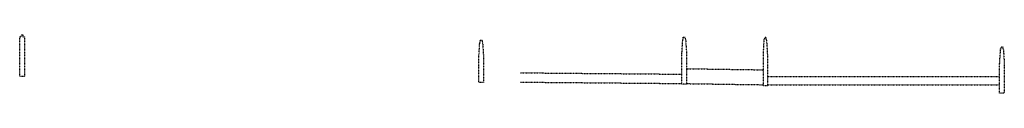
# Model space of a CAD drawing. Header units: feet. Extents: x 1386824 to 1398876, y 442909 to 444052.
# Tile 10 of 10: x 1397821 to 1398876, y 442909 to 442971. Entities that reach past the tile are written whole.
import ezdxf

# ---------------------------------------------------------------- set-up
doc = ezdxf.new("R2010")
doc.units = ezdxf.units.FT
doc.header["$MEASUREMENT"] = 0
doc.linetypes.add('OhDOT_USTN5', pattern=[0.11, 0.055, -0.055])
doc.layers.add('DR_X_Storm_Sewer', color=151, linetype='OhDOT_USTN5')

msp = doc.modelspace()

# ---------------------------------------------------------------- linework, layer by layer
at = {"layer": 'DR_X_Storm_Sewer'}
for points in [[(1397822.7, 442971.3), (1397824.7, 442971.3), (1397824.7, 442969.3), (1397826.2, 442969.3), (1397826.2, 442926.6), (1397821.2, 442926.6), (1397821.2, 442969.3), (1397822.7, 442969.3), (1397822.7, 442971.3)], [(1398314.8, 442965.7), (1398316.8, 442965.7), (1398316.8, 442963.7), (1398317.3, 442963.7), (1398318.3, 442947.7), (1398318.3, 442920.3), (1398313.3, 442920.3), (1398313.3, 442947.7), (1398314.3, 442963.7), (1398314.8, 442963.7), (1398314.8, 442965.7)], [(1398532.4, 442968.9), (1398534.4, 442968.9), (1398534.4, 442966.9), (1398534.9, 442966.9), (1398535.9, 442950.9), (1398535.9, 442918.4), (1398530.9, 442918.4), (1398530.9, 442950.9), (1398531.9, 442966.9), (1398532.4, 442966.9), (1398532.4, 442968.9)], [(1398621.4, 442968.5), (1398619.4, 442968.5), (1398619.4, 442966.5), (1398618.9, 442966.5), (1398617.9, 442950.5), (1398617.9, 442917.1), (1398622.9, 442917.1), (1398622.9, 442950.5), (1398621.9, 442966.5), (1398621.4, 442966.5), (1398621.4, 442968.5)], [(1398873, 442958.4), (1398875, 442958.4), (1398875, 442956.4), (1398875.5, 442956.4), (1398876.5, 442940.4), (1398876.5, 442909), (1398871.5, 442909), (1398871.5, 442940.4), (1398872.5, 442956.4), (1398873, 442956.4), (1398873, 442958.4)], [(1398357.9, 442930.7), (1398530.9, 442929.2)], [(1398535.9, 442935.1), (1398617.9, 442933.9)], [(1398357.9, 442920.7), (1398530.9, 442919.2)], [(1398622.9, 442926.9), (1398871.5, 442926.9)], [(1398535.9, 442919.1), (1398617.9, 442917.9)], [(1398622.9, 442917.9), (1398871.5, 442917.9)]]:
    msp.add_lwpolyline(points, dxfattribs=at)

doc.saveas('drawing.dxf')
